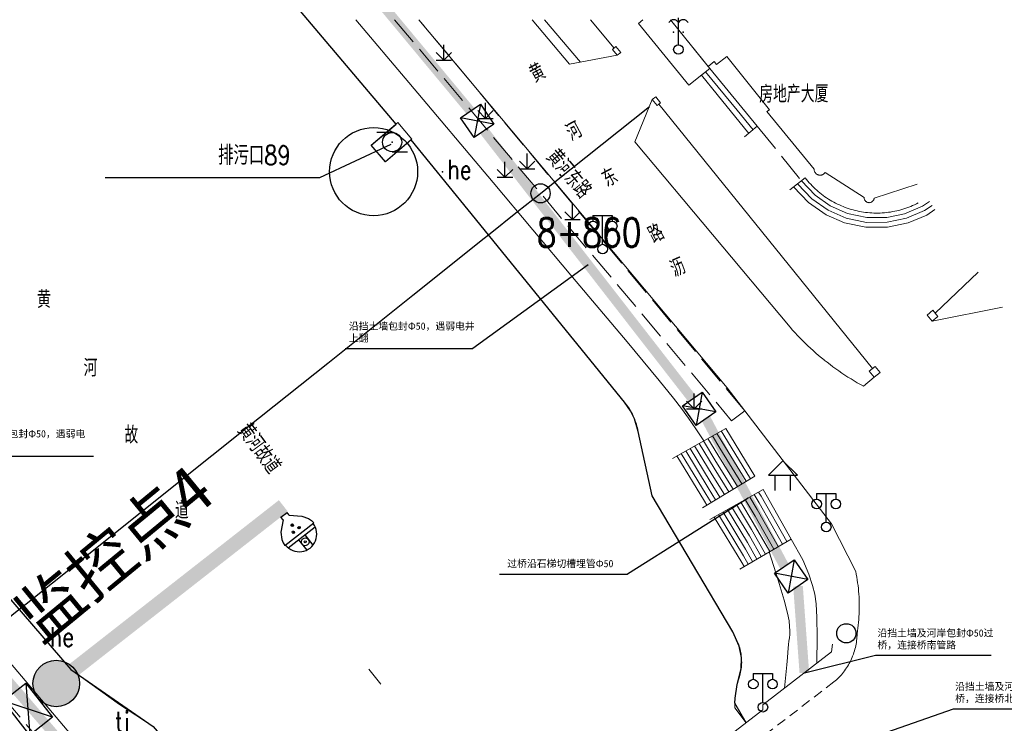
# Model space of a CAD drawing. Extents: x 39527407 to 39530665, y 3786466 to 3790957.
# Tile 52 of 113: x 39529634 to 39529736, y 3787564 to 3787637. Entities that reach past the tile are written whole.
import ezdxf
from ezdxf.enums import TextEntityAlignment as Align

# ---------------------------------------------------------------- set-up
doc = ezdxf.new("R2010")
doc.units = 0
doc.header["$PDSIZE"] = 0.2
doc.linetypes.add('X0', pattern=[4, 3, -1])
doc.linetypes.add('X70', pattern=[1.6, 1, -0.6])
doc.layers.get('0').update_dxf_attribs({"linetype": 'CONTINUOUS'})
for name, color, linetype in [('04-安保监控', 4, 'CONTINUOUS'), ('DLSS', 4, 'CONTINUOUS'), ('JCDL_DMX_F', 30, 'CONTINUOUS'), ('JCDL_JMDD_F', 231, 'CONTINUOUS'), ('JCDL_JMDX_F', 231, 'CONTINUOUS'), ('JCDL_JT_ZJ', 100, 'CONTINUOUS'), ('JCDL_JTD_F', 100, 'CONTINUOUS'), ('JCDL_JTX_F', 100, 'CONTINUOUS'), ('JCDL_SX_ZJ', 5, 'CONTINUOUS'), ('JCDL_SXX_F', 5, 'CONTINUOUS'), ('JMD', 6, 'CONTINUOUS'), ('SXSS', 5, 'CONTINUOUS'), ('ZBTZ', 3, 'CONTINUOUS'), ('zdh', 7, 'CONTINUOUS'), ('断面线', 2, 'CONTINUOUS'), ('水面监控', 7, 'CONTINUOUS'), ('综合管网', 1, 'CONTINUOUS')]:
    doc.layers.add(name, color=color, linetype=linetype)
for name, color, linetype, lineweight in [('JCDL_JMDX', 1, 'CONTINUOUS', 0), ('JCDL_ZBX_F', 7, 'CONTINUOUS', 0), ('TEXTL_ZJ', 7, 'CONTINUOUS', 0)]:
    doc.layers.add(name, color=color, linetype=linetype, lineweight=lineweight)
doc.styles.add('HT', font='simhei.ttf')
doc.styles.add('HZ', font='rs', dxfattribs={"width": 0.8, "bigfont": 'hztxt'})
doc.styles.get("Standard").update_dxf_attribs({"font": 'txt', "width": 1.1})
doc.linetypes.add('10422', pattern='A,2,[150,AAA.SHX,S=1,R=0,X=0,Y=1],2,[177,AAA.SHX,S=1,R=0,X=0,Y=0.8],1e-09', length=4)
doc.linetypes.add('X19', pattern='A,4.5,[145,symbolx.shx,S=1,R=0,X=0,Y=1],4.5,-0.5,[146,symbolx.shx,S=1,R=0,X=0,Y=0],-0.5', length=10)
doc.linetypes.add('X35', pattern='A,2,[150,AAA.SHX,S=1,R=0,X=0,Y=1],2,[177,AAA.SHX,S=1,R=0,X=0,Y=0.8],1e-09', length=4)
doc.linetypes.add('X67', pattern='A,1,[150,symbolx.shx,S=1,R=0,X=0,Y=1],2,[153,symbolx.shx,S=1,R=0,X=0,Y=0.8],2,[145,symbolx.shx,S=1,R=0,X=0,Y=0],0,[150,symbolx.shx,S=1,R=0,X=0,Y=1],2,[153,symbolx.shx,S=1,R=0,X=0,Y=0.8],2,[150,symbolx.shx,S=1,R=0,X=0,Y=1],0.5,-0.5,[146,symbolx.shx,S=1,R=0,X=0,Y=0],-0.5,0.5,[153,symbolx.shx,S=1,R=0,X=0,Y=0.8],1', length=12)

# ---------------------------------------------------------------- blocks, each defined once
blk = doc.blocks.new('5820000')
at = {"color": 0, "linetype": 'Continuous'}
blk.add_circle((0, 0), 1, dxfattribs=at)
blk = doc.blocks.new('9530003')
at = {"color": 0}
for p, q in [((0, 0), (0, 1.6)), ((-0.8, 0), (0.8, 0))]:
    blk.add_line(p, q, dxfattribs=at)
at = {"color": 0, "linetype": 'Continuous'}
for points in [[(0, 0), (-0.8, 0.8)], [(0, 0), (0.8, 0.8)]]:
    blk.add_lwpolyline(points, dxfattribs=at)
blk = doc.blocks.new('3621000')
at = {"color": 0}
for p, q in [((0, 3.1), (-1.5, 1.6)), ((1.5, 1.6), (0, 3.1)), ((-1.5, 1.6), (1.5, 1.6)), ((-0.8, 0), (-0.8, 1.6)), ((0.8, 0), (0.8, 1.6))]:
    blk.add_line(p, q, dxfattribs=at)
blk = doc.blocks.new('3521000')
at = {"color": 0}
for p, q in [((-1, 3.5), (1, 3.5)), ((0, 0.5), (0, 3.5))]:
    blk.add_line(p, q, dxfattribs=at)
at = {"color": 0, "linetype": 'Continuous', "flags": 128}
for points in [[(-1, 3.5), (-1, 2.9)], [(1, 3.5), (1, 2.9)]]:
    blk.add_lwpolyline(points, dxfattribs=at)
at = {"color": 0}
for centre in [(-1, 2.4), (1, 2.4), (0, 0)]:
    blk.add_circle(centre, 0.5, dxfattribs=at)
blk = doc.blocks.new('3340000')
at = {"color": 0, "linetype": 'Continuous', "flags": 128}
for points in [[(0, 1), (-1.6, 1)], [(0, -1), (1.6, -1)]]:
    blk.add_lwpolyline(points, dxfattribs=at)
at = {"color": 0}
blk.add_circle((0, 0), 1, dxfattribs=at)
at = {"color": 0, "linetype": 'Continuous'}
blk.add_point((0, 0), dxfattribs=at)
blk = doc.blocks.new('3530000')
blk.add_line((0, 0.5), (0, 3.3))
blk.add_circle((0, 0), 0.5)
for centre in [(-0.5, 2.53), (0.5, 2.53)]:
    blk.add_arc(centre, 0.567, 28.0725, 151.9275)
for p in [(-0.5, 1.8), (0.5, 1.8)]:
    blk.add_point(p)
blk = doc.blocks.new('弱电井')
at = {"layer": '综合管网', "linetype": 'Continuous', "lineweight": 30}
for p, q in [((39505996.61, 3778252.25), (39506001.85, 3778241.73)), ((39506004.49, 3778249.61), (39505993.97, 3778244.37))]:
    blk.add_line(p, q, dxfattribs=at)
blk.add_lwpolyline([(39505996.61, 3778252.25), (39506004.49, 3778249.61), (39506001.85, 3778241.73), (39505993.97, 3778244.37)], close=True, dxfattribs=at)
blk = doc.blocks.new('A$C645879D4')
at = {"layer": '04-安保监控'}
h = blk.add_hatch(color=256, dxfattribs=at)
edge = h.paths.add_edge_path()
edge.add_arc((404, 404), 404, 0, 360)
blk.add_circle((404, 404), 404, dxfattribs=at)
blk = doc.blocks.new('A$C2CD672AE')
at = {"layer": '04-安保监控', "color": 6}
for p, q in [((3.16, 8.38), (3.16, 9.15)), ((3.16, 9.15), (4.84, 9.15)), ((4.84, 8.38), (4.84, 9.15)), ((1.14, 6.57), (0.34, 5.24)), ((3.16, 8.38), (1.14, 6.57)), ((4.84, 8.38), (6.85, 6.57)), ((6.85, 6.57), (7.66, 5.24)), ((0.1, 4.53), (0, 3.79)), ((0.34, 5.24), (0.1, 4.53)), ((7.66, 5.24), (7.9, 4.53)), ((7.9, 4.53), (8, 3.79)), ((0, 3.79), (8, 3.79)), ((0.31, 2.95), (7.69, 2.95)), ((3.16, 2.95), (3.16, 0.09)), ((4.84, 2.95), (4.84, 0.09))]:
    blk.add_line(p, q, dxfattribs=at)
for centre, major_axis, start_param, end_param in [((4.02, 6.27), (0.188, 0.188), 3.141593, 9.424778), ((3.26, 4.93), (0.188, 0.188), 6.28318530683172, 12.5663706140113), ((4.85, 4.94), (0.188, 0.188), 3.141593, 9.424778), ((4, 3.79), (2.68, 2.68), 2.356194, 5.497787), ((4, 1.71), (0.595, 0.595), 5.497787, 11.780972), ((4, 1.71), (0.161, 0.161), 5.497787, 11.780972)]:
    blk.add_ellipse(centre, major_axis=major_axis, ratio=1, start_param=start_param, end_param=end_param, dxfattribs=at)
for points in [[(3.89, 6.5), (4.16, 6.5), (3.79, 6.4), (4.25, 6.4)], [(4.02, 6.53), (4.02, 6.53), (3.89, 6.5), (4.16, 6.5)], [(3.03, 5.07), (3.49, 5.07), (2.99, 4.93), (3.52, 4.93)], [(3.03, 4.8), (3.49, 4.8), (2.99, 4.93), (3.52, 4.93)], [(3.12, 5.16), (3.39, 5.16), (3.03, 5.07), (3.49, 5.07)], [(3.12, 4.7), (3.39, 4.7), (3.03, 4.8), (3.49, 4.8)], [(3.26, 5.2), (3.26, 5.2), (3.12, 5.16), (3.39, 5.16)], [(3.26, 4.67), (3.26, 4.67), (3.12, 4.7), (3.39, 4.7)], [(3.79, 6.4), (4.25, 6.4), (3.76, 6.27), (4.29, 6.27)], [(3.79, 6.13), (4.25, 6.14), (3.76, 6.27), (4.29, 6.27)], [(3.89, 6.04), (4.16, 6.04), (3.79, 6.13), (4.25, 6.14)], [(4.02, 6), (4.02, 6), (3.89, 6.04), (4.16, 6.04)], [(4.62, 5.07), (5.08, 5.07), (4.59, 4.94), (5.12, 4.94)], [(4.62, 4.8), (5.09, 4.81), (4.59, 4.94), (5.12, 4.94)], [(4.72, 5.17), (4.99, 5.17), (4.62, 5.07), (5.08, 5.07)], [(4.72, 4.71), (4.99, 4.71), (4.62, 4.8), (5.09, 4.81)], [(4.85, 5.2), (4.85, 5.2), (4.72, 5.17), (4.99, 5.17)], [(4.86, 4.67), (4.86, 4.67), (4.72, 4.71), (4.99, 4.71)]]:
    blk.add_solid(points, dxfattribs=at)
blk = doc.blocks.new('A$C30C14BCC')
at = {"layer": '04-安保监控', "color": 2}
for p, q in [((0, 600), (400, 0)), ((0, 0), (400, 600))]:
    blk.add_line(p, q, dxfattribs=at)
at = {"layer": '04-安保监控', "color": 2, "ltscale": 12}
blk.add_lwpolyline([(0, 600), (400, 600), (400, 0), (0, 0)], close=True, dxfattribs=at)

msp = doc.modelspace()

# ---------------------------------------------------------------- linework, layer by layer
at = {"color": 9, "linetype": 'Continuous'}
msp.add_circle((39529670.74148, 3787621.61071, -38.58), 4.58167, dxfattribs=at)
at = {"layer": 'DLSS', "color": 9, "linetype": 'Continuous', "lineweight": 20, "elevation": -38.58}
for points in [[(39529675.46127, 3787637.42771), (39529707.512, 3787599.12472), (39529709.34923, 3787596.73624), (39529718.39699, 3787584.97371), (39529720.895, 3787580.00371), (39529720.9541, 3787579.71303), (39529721.00789, 3787579.42131), (39529721.05675, 3787579.12873), (39529721.10069, 3787578.83537), (39529721.13967, 3787578.54131), (39529721.1737, 3787578.24663), (39529721.20276, 3787577.95143), (39529721.22685, 3787577.65577), (39529721.24596, 3787577.35975), (39529721.26007, 3787577.06345), (39529721.2692, 3787576.76696), (39529721.27333, 3787576.47035), (39529721.27247, 3787576.17372), (39529721.26661, 3787575.87715), (39529721.26199, 3787575.74571), (39529721.25575, 3787575.58071), (39529721.23991, 3787575.2845), (39529721.21908, 3787574.9886), (39529721.19327, 3787574.69309), (39529721.16249, 3787574.39806), (39529721.12674, 3787574.10358), (39529721.08604, 3787573.80976), (39529721.03999, 3787573.51672), (39529721.03517, 3787573.33762), (39529721.02511, 3787573.15873), (39529721.01023, 3787572.98017), (39529720.99054, 3787572.80209), (39529720.96605, 3787572.62459), (39529720.93679, 3787572.44783), (39529720.90276, 3787572.27192), (39529720.864, 3787572.09699), (39529720.82054, 3787571.92316), (39529720.7724, 3787571.75058), (39529720.71962, 3787571.57936), (39529720.66225, 3787571.40962), (39529720.60031, 3787571.24149), (39529720.57603, 3787571.18024), (39529720.53386, 3787571.07509), (39529720.46295, 3787570.91055), (39529720.38762, 3787570.74798), (39529720.30794, 3787570.5875), (39529720.22395, 3787570.42923), (39529720.13573, 3787570.27329), (39529720.04333, 3787570.11978), (39529719.94682, 3787569.96882), (39529719.84628, 3787569.82051), (39529719.74177, 3787569.67498), (39529719.63337, 3787569.53231), (39529719.52117, 3787569.39263), (39529719.40523, 3787569.25602), (39529719.28565, 3787569.12258), (39529719.16252, 3787568.99243), (39529719.03592, 3787568.86564), (39529718.90594, 3787568.74231), (39529718.77269, 3787568.62254), (39529718.63599, 3787568.50671)], [(39529687.24494, 3787637.42771), (39529691.134, 3787632.78171), (39529696.09, 3787633.72472)], [(39529699.736, 3787629.11472), (39529697.91, 3787624.70271), (39529714.078, 3787605.41572), (39529714.32862, 3787605.13125), (39529714.58342, 3787604.85051), (39529714.84203, 3787604.57329), (39529715.10441, 3787604.29962), (39529715.3705, 3787604.02957), (39529715.64025, 3787603.76317), (39529715.91362, 3787603.50049), (39529716.19056, 3787603.24156), (39529716.471, 3787602.98644), (39529716.75491, 3787602.73518), (39529717.04222, 3787602.48782), (39529717.33289, 3787602.24441), (39529717.60799, 3787602.02071), (39529717.62685, 3787602.005), (39529717.92406, 3787601.76962), (39529718.22446, 3787601.53833), (39529718.52798, 3787601.31116), (39529718.83459, 3787601.08816), (39529719.14421, 3787600.86937), (39529719.45679, 3787600.65483), (39529719.77228, 3787600.44458), (39529720.0906, 3787600.23866), (39529720.41172, 3787600.03711), (39529720.73555, 3787599.83997), (39529721.06205, 3787599.64727), (39529721.39115, 3787599.45905), (39529721.723, 3787599.27572), (39529722.83599, 3787600.21272)], [(39529728.854, 3787606.04572), (39529736.16582, 3787607.4935)]]:
    msp.add_lwpolyline(points, dxfattribs=at)
at = {"layer": 'DLSS', "color": 9, "linetype": 'X70', "lineweight": 0, "elevation": -38.58}
msp.add_lwpolyline([(39529718.63599, 3787568.50671), (39529694.14756, 3787549.713)], dxfattribs=at)
at = {"layer": 'JCDL_DMX_F', "color": 9, "linetype": 'X35', "lineweight": 0, "elevation": -38.58}
for points in [[(39529705.10496, 3787593.61552), (39529704.27391, 3787594.85343), (39529703.51575, 3787595.94075), (39529702.76558, 3787596.96675), (39529701.958, 3787598.02471), (39529700.45895, 3787599.88077), (39529697.11182, 3787603.90418), (39529691.45226, 3787610.64864), (39529683.16667, 3787620.49054), (39529674.39698, 3787630.90294), (39529668.907, 3787637.42771)], [(39529692.25758, 3787632.9955), (39529688.51307, 3787637.42771)], [(39529698.73546, 3787637.42771), (39529698.308, 3787637.03771), (39529703.54999, 3787630.59572), (39529704.41796, 3787631.29774)], [(39529582.843, 3787629.70445), (39529640.562, 3787561.47871), (39529640.605, 3787561.42788)], [(39529714.17599, 3787583.38072), (39529715.40675, 3787581.22586), (39529716.02177, 3787579.7145), (39529716.41759, 3787578.55904), (39529716.645, 3787577.63272), (39529716.7878, 3787576.63504), (39529716.86587, 3787575.21158), (39529716.88119, 3787573.19441), (39529716.83992, 3787570.45886)], [(39529711.89727, 3787582.04572), (39529712.82228, 3787579.09831), (39529713.44911, 3787577.00771), (39529713.8119, 3787575.64878), (39529713.962, 3787574.84871), (39529714.02246, 3787574.28918), (39529714.04861, 3787573.83362), (39529714.04007, 3787573.44799), (39529713.99873, 3787573.09368), (39529713.94889, 3787572.75021), (39529713.9084, 3787572.40526), (39529713.87425, 3787572.02648), (39529713.843, 3787571.58371), (39529713.80328, 3787571.04305), (39529713.73731, 3787570.29662), (39529713.63679, 3787569.25779), (39529713.49721, 3787567.87454)]]:
    msp.add_lwpolyline(points, dxfattribs=at)
at = {"layer": 'JCDL_JMDX', "color": 9, "linetype": 'X67', "lineweight": 0, "elevation": -38.58}
for points in [[(39529673.08288, 3787626.56599), (39529663.90439, 3787637.42771)], [(39529672.701, 3787536.53372), (39529671.21899, 3787538.82572), (39529669.682, 3787539.13172), (39529668.05299, 3787540.07072), (39529647.79899, 3787563.85872), (39529644.29999, 3787566.16271), (39529639.23, 3787569.78671), (39529582.843, 3787635.2455)], [(39529674.64409, 3787624.91897), (39529696.83, 3787597.63472), (39529696.94995, 3787597.48812), (39529697.06526, 3787597.33784), (39529697.17619, 3787597.1843), (39529697.28265, 3787597.02761), (39529697.38453, 3787596.86792), (39529697.48177, 3787596.70536), (39529697.57427, 3787596.54006), (39529697.66197, 3787596.37216), (39529697.74478, 3787596.20179), (39529697.82265, 3787596.02911), (39529697.875, 3787595.90372), (39529697.8955, 3787595.85426), (39529697.96327, 3787595.67737), (39529698.02591, 3787595.4986), (39529698.08336, 3787595.3181), (39529698.13559, 3787595.13602), (39529698.18253, 3787594.9525), (39529698.22416, 3787594.76771), (39529698.26, 3787594.58171), (39529699.731, 3787587.87372), (39529708.099, 3787573.71571), (39529708.725, 3787572.38072), (39529708.78021, 3787572.21894), (39529708.8298, 3787572.05534), (39529708.87413, 3787571.89025), (39529708.91316, 3787571.72382), (39529708.94685, 3787571.55622), (39529708.97517, 3787571.38764), (39529708.99809, 3787571.21824), (39529709.01559, 3787571.04819), (39529709.02099, 3787570.97472), (39529709.02764, 3787570.87767), (39529709.03423, 3787570.70685), (39529709.03537, 3787570.53591), (39529709.03104, 3787570.36502), (39529709.02125, 3787570.19435), (39529709.00602, 3787570.02409), (39529708.98535, 3787569.85439), (39529708.95927, 3787569.68545), (39529708.9278, 3787569.51742), (39529708.89098, 3787569.35049), (39529708.84885, 3787569.18482), (39529708.801, 3787569.02071), (39529708.73682, 3787568.82632), (39529708.67745, 3787568.6304), (39529708.62255, 3787568.43318), (39529708.57214, 3787568.23476), (39529708.52625, 3787568.03526), (39529708.48491, 3787567.83475), (39529708.44814, 3787567.63337), (39529708.42, 3787567.45572), (39529708.41596, 3787567.43119), (39529708.38838, 3787567.22834), (39529708.36541, 3787567.02491), (39529708.34708, 3787566.82102), (39529708.33339, 3787566.61676), (39529708.32434, 3787566.41224), (39529708.31995, 3787566.20757), (39529708.3202, 3787566.00285), (39529708.3255, 3787565.7982), (39529709.517, 3787564.26083)]]:
    msp.add_lwpolyline(points, dxfattribs=at)
at = {"layer": 'JCDL_JMDX', "color": 9, "linetype": 'X19', "lineweight": 0, "elevation": -38.58}
for points in [[(39529693.324, 3787637.42771), (39529695.76942, 3787634.47902)], [(39529722.62949, 3787601.11523), (39529700.41397, 3787628.64749)], [(39529729.16572, 3787606.90115), (39529733.64614, 3787611.14208)]]:
    msp.add_lwpolyline(points, dxfattribs=at)
at = {"layer": 'JCDL_JMDX', "color": 9, "linetype": 'Continuous', "lineweight": 0, "elevation": -38.58}
for points in [[(39529704.41796, 3787631.29774), (39529705.72207, 3787632.35255)], [(39529705.72207, 3787632.35255), (39529710.65711, 3787626.34524)], [(39529704.85266, 3787631.64934), (39529706.49768, 3787629.64691), (39529709.77504, 3787625.59489)], [(39529705.28736, 3787632.00095), (39529708.5774, 3787627.99608), (39529710.21608, 3787625.97007)], [(39529709.334, 3787625.21972), (39529710.65711, 3787626.34524)], [(39529714.033, 3787619.72072), (39529715.658, 3787620.95871)], [(39529714.8455, 3787620.33972), (39529716.3334, 3787618.77175), (39529718.01875, 3787617.59903), (39529719.89234, 3787616.78285), (39529722.00744, 3787616.33686), (39529724.16904, 3787616.33833), (39529726.17963, 3787616.75452), (39529728.06094, 3787617.55276), (39529728.84499, 3787618.09431)], [(39529715.25175, 3787620.64922), (39529716.67018, 3787619.1564), (39529718.22472, 3787618.06973), (39529720.05685, 3787617.26694), (39529722.07214, 3787616.84361), (39529724.13142, 3787616.8471), (39529725.98942, 3787617.22824), (39529727.83221, 3787618.00625), (39529728.55852, 3787618.50912)], [(39529715.658, 3787620.95871), (39529715.79257, 3787620.78743)], [(39529715.79257, 3787620.78743), (39529715.93142, 3787620.61959)], [(39529715.93142, 3787620.61959), (39529716.07412, 3787620.45501)], [(39529716.07412, 3787620.45501), (39529716.22061, 3787620.29379)], [(39529716.22061, 3787620.29379), (39529716.3708, 3787620.13602)], [(39529716.3708, 3787620.13602), (39529716.52462, 3787619.98177)], [(39529714.43925, 3787620.03022), (39529715.99662, 3787618.3871), (39529717.81278, 3787617.12832), (39529719.72782, 3787616.29875), (39529721.94273, 3787615.8301), (39529724.20667, 3787615.82956), (39529726.36984, 3787616.28079), (39529728.28966, 3787617.09928), (39529729.13149, 3787617.67945)], [(39529716.52462, 3787619.98177), (39529716.68197, 3787619.83114)], [(39529716.68197, 3787619.83114), (39529716.84278, 3787619.68421)], [(39529716.84278, 3787619.68421), (39529717.00696, 3787619.54105)], [(39529717.00696, 3787619.54105), (39529717.17442, 3787619.40174)], [(39529717.17442, 3787619.40174), (39529717.34507, 3787619.26635)], [(39529717.34507, 3787619.26635), (39529717.51882, 3787619.13497)], [(39529717.51882, 3787619.13497), (39529717.69557, 3787619.00765)], [(39529717.69557, 3787619.00765), (39529717.87523, 3787618.88448)], [(39529717.87523, 3787618.88448), (39529718.0577, 3787618.76551)], [(39529718.0577, 3787618.76551), (39529718.24289, 3787618.6508)], [(39529718.24289, 3787618.6508), (39529718.43068, 3787618.54043)], [(39529718.43068, 3787618.54043), (39529718.621, 3787618.43445)], [(39529718.621, 3787618.43445), (39529718.81372, 3787618.33292)], [(39529718.81372, 3787618.33292), (39529719.00874, 3787618.23589)], [(39529719.00874, 3787618.23589), (39529719.20597, 3787618.14342)], [(39529719.20597, 3787618.14342), (39529719.40529, 3787618.05555)], [(39529719.40529, 3787618.05555), (39529719.6066, 3787617.97233)], [(39529726.6205, 3787617.99207), (39529726.82134, 3787618.07642)], [(39529726.82134, 3787618.07642), (39529727.02016, 3787618.16541)], [(39529727.02016, 3787618.16541), (39529727.21687, 3787618.259)], [(39529727.21687, 3787618.259), (39529727.41135, 3787618.35712)], [(39529719.6066, 3787617.97233), (39529719.80979, 3787617.89382)], [(39529719.80979, 3787617.89382), (39529720.01474, 3787617.82004)], [(39529720.01474, 3787617.82004), (39529720.22136, 3787617.75103)], [(39529720.22136, 3787617.75103), (39529720.42952, 3787617.68685)], [(39529720.42952, 3787617.68685), (39529720.63911, 3787617.62752)], [(39529720.63911, 3787617.62752), (39529720.85003, 3787617.57307)], [(39529720.85003, 3787617.57307), (39529721.06215, 3787617.52353)], [(39529721.06215, 3787617.52353), (39529721.27536, 3787617.47893)], [(39529721.27536, 3787617.47893), (39529721.48956, 3787617.43929)], [(39529721.48956, 3787617.43929), (39529721.70461, 3787617.40464)], [(39529721.70461, 3787617.40464), (39529721.92042, 3787617.375)], [(39529721.92042, 3787617.375), (39529722.13685, 3787617.35037)], [(39529722.13685, 3787617.35037), (39529722.3538, 3787617.33077)], [(39529722.3538, 3787617.33077), (39529722.471, 3787617.32272)], [(39529722.471, 3787617.32272), (39529722.57114, 3787617.31622)], [(39529722.57114, 3787617.31622), (39529722.78877, 3787617.30672)], [(39529722.78877, 3787617.30672), (39529723.00655, 3787617.30227)], [(39529723.00655, 3787617.30227), (39529723.22438, 3787617.30289)], [(39529723.22438, 3787617.30289), (39529723.44214, 3787617.30856)], [(39529723.44214, 3787617.30856), (39529723.6597, 3787617.31928)], [(39529723.6597, 3787617.31928), (39529723.87696, 3787617.33506)], [(39529723.87696, 3787617.33506), (39529724.09379, 3787617.35588)], [(39529724.09379, 3787617.35588), (39529724.31009, 3787617.38172)], [(39529724.31009, 3787617.38172), (39529724.52572, 3787617.41258)], [(39529724.52572, 3787617.41258), (39529724.74058, 3787617.44844)], [(39529724.74058, 3787617.44844), (39529724.95454, 3787617.48928)], [(39529724.95454, 3787617.48928), (39529725.16751, 3787617.53508)], [(39529725.16751, 3787617.53508), (39529725.37935, 3787617.58581)], [(39529725.37935, 3787617.58581), (39529725.58995, 3787617.64145)], [(39529725.58995, 3787617.64145), (39529725.79921, 3787617.70196)], [(39529725.79921, 3787617.70196), (39529726.007, 3787617.76732)], [(39529726.007, 3787617.76732), (39529726.21323, 3787617.83748)], [(39529726.21323, 3787617.83748), (39529726.41776, 3787617.91241)], [(39529726.41776, 3787617.91241), (39529726.6205, 3787617.99207)], [(39529701.833, 3787591.77571), (39529707.37099, 3787594.88971)], [(39529709.96531, 3787589.66071), (39529707.16948, 3787594.20097), (39529706.90949, 3787594.63021)], [(39529710.42099, 3787589.93671), (39529707.37099, 3787594.88971)], [(39529708.1426, 3787588.55673), (39529706.36343, 3787591.44598), (39529705.0635, 3787593.59221)], [(39529708.59828, 3787588.83272), (39529706.56494, 3787592.13473), (39529705.52499, 3787593.85171)], [(39529709.05396, 3787589.10872), (39529706.76645, 3787592.82347), (39529705.98649, 3787594.11121)], [(39529709.50964, 3787589.38472), (39529706.96797, 3787593.51222), (39529706.44799, 3787594.37071)], [(39529706.31988, 3787587.45274), (39529705.55738, 3787588.69099), (39529703.2175, 3787592.55421)], [(39529706.77556, 3787587.72874), (39529705.75889, 3787589.37974), (39529703.679, 3787592.81371)], [(39529707.23124, 3787588.00474), (39529705.96041, 3787590.06849), (39529704.1405, 3787593.07321)], [(39529707.68692, 3787588.28073), (39529706.16192, 3787590.75723), (39529704.602, 3787593.33271)], [(39529705.40853, 3787586.90075), (39529705.15436, 3787587.3135), (39529702.2945, 3787592.03521)], [(39529705.8642, 3787587.17675), (39529705.35587, 3787588.00225), (39529702.756, 3787592.29471)], [(39529704.95285, 3787586.62476), (39529710.42099, 3787589.93671)], [(39529705.717, 3787585.40371), (39529711.25499, 3787588.51771)], [(39529714.17599, 3787583.38072), (39529711.25499, 3787588.51771)], [(39529712.39628, 3787582.33806), (39529710.44894, 3787585.76273), (39529709.40899, 3787587.47971)], [(39529712.84121, 3787582.59873), (39529710.65045, 3787586.45147), (39529709.87049, 3787587.73921)], [(39529713.28614, 3787582.85939), (39529710.85197, 3787587.14022), (39529710.33199, 3787587.99871)], [(39529713.73107, 3787583.12005), (39529711.05348, 3787587.82897), (39529710.79349, 3787588.25821)], [(39529710.61656, 3787581.29541), (39529709.6429, 3787583.00774), (39529707.563, 3787586.44171)], [(39529711.06149, 3787581.55607), (39529709.84441, 3787583.69649), (39529708.0245, 3787586.70121)], [(39529711.50642, 3787581.81674), (39529710.04592, 3787584.38523), (39529708.486, 3787586.96071)], [(39529711.95135, 3787582.0774), (39529710.24743, 3787585.07398), (39529708.9475, 3787587.22021)], [(39529709.28178, 3787580.51342), (39529709.03836, 3787580.9415), (39529706.1785, 3787585.66321)], [(39529709.72671, 3787580.77408), (39529709.23987, 3787581.63025), (39529706.64, 3787585.92271)], [(39529710.17163, 3787581.03475), (39529709.44138, 3787582.31899), (39529707.1015, 3787586.18221)], [(39529708.83685, 3787580.25276), (39529714.17599, 3787583.38072)]]:
    msp.add_lwpolyline(points, dxfattribs=at)
at = {"layer": 'JCDL_JMDX', "color": 9, "linetype": 'X0', "lineweight": 0, "elevation": -38.58}
msp.add_lwpolyline([(39529710.65711, 3787626.34524), (39529715.25363, 3787620.65065)], dxfattribs=at)
at = {"layer": 'JCDL_JMDX_F', "color": 9, "linetype": 'Continuous', "lineweight": 0, "elevation": -38.58}
for points in [[(39529698.308, 3787637.03771), (39529703.54999, 3787630.59572), (39529705.72207, 3787632.35255), (39529701.61715, 3787637.42772)], [(39529695.596, 3787634.33972), (39529696.09, 3787633.72472), (39529696.45304, 3787634.01632), (39529695.95903, 3787634.63133), (39529695.596, 3787634.33972)], [(39529699.736, 3787629.11472), (39529700.23, 3787628.49972), (39529700.59304, 3787628.79132), (39529700.09903, 3787629.40632), (39529699.736, 3787629.11472)], [(39529728.325, 3787606.67871), (39529728.854, 3787606.04572), (39529729.45846, 3787606.55087), (39529728.92946, 3787607.18386), (39529728.325, 3787606.67871)], [(39529722.30699, 3787600.84572), (39529722.83599, 3787600.21272), (39529723.44046, 3787600.71787), (39529722.91146, 3787601.35087), (39529722.30699, 3787600.84572)]]:
    msp.add_lwpolyline(points, dxfattribs=at)
at = {"layer": 'JCDL_JTX_F', "color": 9, "linetype": 'Continuous', "lineweight": 0, "elevation": -38.58}
for points in [[(39529718.388, 3787571.65572), (39529718.48954, 3787572.44925)], [(39529718.388, 3787571.65572), (39529711.24346, 3787566.13212)], [(39529711.24346, 3787566.13212), (39529711.23926, 3787565.58789)], [(39529711.23926, 3787565.58789), (39529692.94064, 3787551.48814)]]:
    msp.add_lwpolyline(points, dxfattribs=at)
at = {"layer": 'JCDL_SXX_F', "color": 9, "linetype": 'Continuous', "lineweight": 0, "elevation": -38.58}
msp.add_lwpolyline([(39529670.26246, 3787569.84752), (39529671.48488, 3787568.26457)], dxfattribs=at)
at = {"layer": 'JCDL_ZBX_F', "color": 9, "linetype": 'X0', "lineweight": 0, "elevation": -38.58}
for points in [[(39529672.93322, 3787637.42771), (39529707.99, 3787595.69072), (39529709.34923, 3787596.73624), (39529675.46127, 3787637.42771)], [(39529582.843, 3787625.08511), (39529638.41689, 3787559.59181)]]:
    msp.add_lwpolyline(points, dxfattribs=at)
at = {"layer": 'JMD', "color": 9, "linetype": 'Continuous'}
for p, q in [((39529672.53258, 3787624.42764, -38.58), (39529665.12069, 3787620.97384, -38.58)), ((39529665.12069, 3787620.97384, -38.58), (39529642.82069, 3787620.97384, -38.58))]:
    msp.add_line(p, q, dxfattribs=at)
at = {"layer": 'JMD', "color": 9, "linetype": 'Continuous', "lineweight": 0, "elevation": -38.58}
for points in [[(39529727.30835, 3787620.31941), (39529722.81327, 3787618.83997), (39529722.80539, 3787618.79101), (39529722.79248, 3787618.74312), (39529722.77505, 3787618.69668), (39529722.75326, 3787618.65211), (39529722.72732, 3787618.60983), (39529722.69746, 3787618.57023), (39529722.66394, 3787618.53365), (39529722.62709, 3787618.50045), (39529722.58723, 3787618.47092), (39529722.54474, 3787618.44533), (39529722.49999, 3787618.42392), (39529722.45341, 3787618.40689), (39529722.4054, 3787618.39438), (39529722.35643, 3787618.38651), (39529722.30692, 3787618.38336), (39529722.25979, 3787618.38488), (39529722.20815, 3787618.39128), (39529722.15978, 3787618.40228), (39529722.11268, 3787618.41784), (39529722.06728, 3787618.43784), (39529722.024, 3787618.46208), (39529721.98324, 3787618.49035), (39529721.94536, 3787618.52237), (39529721.91072, 3787618.55788), (39529721.87963, 3787618.59653), (39529721.85237, 3787618.63797), (39529721.8292, 3787618.68183), (39529721.81032, 3787618.7277), (39529721.79591, 3787618.77517), (39529721.7861, 3787618.82379), (39529721.78099, 3787618.87313), (39529721.781, 3787618.92272), (39529717.71691, 3787621.54077), (39529717.6873, 3787621.49552), (39529717.65351, 3787621.45326), (39529717.61616, 3787621.41413), (39529717.57551, 3787621.37843), (39529717.5319, 3787621.34642), (39529717.48565, 3787621.31836), (39529717.43712, 3787621.29446), (39529717.38668, 3787621.2749), (39529717.33472, 3787621.25983), (39529717.28164, 3787621.24938), (39529717.22785, 3787621.24362), (39529717.17376, 3787621.24259), (39529717.11979, 3787621.24631), (39529717.07899, 3787621.25271), (39529717.06636, 3787621.25474), (39529717.01386, 3787621.26782), (39529716.96272, 3787621.28545), (39529716.91331, 3787621.30749), (39529716.86603, 3787621.33377), (39529716.82123, 3787621.3641), (39529716.77927, 3787621.39824), (39529716.74045, 3787621.43592), (39529716.70508, 3787621.47686), (39529716.67344, 3787621.52074), (39529716.64577, 3787621.56722), (39529716.62227, 3787621.61595), (39529716.60313, 3787621.66655), (39529716.58851, 3787621.71863), (39529716.5785, 3787621.7718), (39529716.57318, 3787621.82564), (39529716.573, 3787621.87972), (39529711.66999, 3787627.85872), (39529711.91299, 3787628.05872), (39529707.4795, 3787633.59392), (39529706.428, 3787632.75171), (39529706.16986, 3787633.07401), (39529705.544, 3787632.57272), (39529701.61715, 3787637.42772)], [(39529673.25633, 3787626.71302), (39529674.72148, 3787624.98457), (39529671.96556, 3787622.64845), (39529670.5004, 3787624.3769), (39529673.25633, 3787626.71302)]]:
    msp.add_lwpolyline(points, dxfattribs=at)
at = {"layer": 'SXSS', "color": 9, "linetype": '10422', "flags": 128}
for points in [[(39529709.517, 3787564.26083), (39529708.31982, 3787566.30995), (39529708.34708, 3787566.82102), (39529708.57214, 3787568.23476), (39529708.98535, 3787569.85439), (39529709.01559, 3787571.04819), (39529708.78021, 3787572.21894), (39529708.099, 3787573.71571), (39529699.731, 3787587.87372), (39529698.26, 3787594.58171), (39529697.875, 3787595.90372), (39529697.48177, 3787596.70536), (39529696.83, 3787597.63472), (39529680.57707, 3787617.62259), (39529674.64409, 3787624.91897), (39529671.96556, 3787622.64845), (39529670.5004, 3787624.3769), (39529673.08288, 3787626.56599), (39529663.90439, 3787637.42771), (39529649.789, 3787654.13172), (39529622.53434, 3787686.87647), (39529598.71099, 3787715.49872), (39529585.315, 3787732.26171), (39529585.7501, 3787732.67985), (39529584.284, 3787734.49272), (39529582.843, 3787733.26843), (39529582.41696, 3787732.90646), (39529582.286, 3787732.92894), (39529581.88257, 3787733.0131), (39529581.49045, 3787733.13994), (39529580.99298, 3787733.37284), (39529580.64445, 3787733.59276), (39529580.22008, 3787733.94152), (39529579.8968, 3787734.28936), (39529579.61195, 3787734.68377), (39529579.47405, 3787734.92149), (39529579.25083, 3787735.42338), (39529579.07589, 3787736.08699), (39529579.02591, 3787736.90848), (39529581.17099, 3787738.66171), (39529579.73394, 3787740.57223), (39529579.252, 3787740.20971), (39529564.82, 3787759.65372), (39529530.048, 3787806.58772), (39529494.486, 3787854.92272), (39529493.35399, 3787855.98871), (39529491.669, 3787856.84671), (39529490.90699, 3787856.97571), (39529488.78199, 3787856.52171), (39529488.61765, 3787856.50739), (39529488.12304, 3787856.49592), (39529487.79319, 3787856.50846), (39529487.30214, 3787856.57256), (39529486.66195, 3787856.73229), (39529486.34794, 3787856.83404), (39529485.60265, 3787857.18659), (39529485.18298, 3787857.4486), (39529484.78909, 3787857.74798), (39529484.09199, 3787858.44871), (39529483.01991, 3787859.67884), (39529470.308, 3787874.26472), (39529469.82272, 3787875.04357), (39529469.50075, 3787875.90294), (39529469.40509, 3787876.35228), (39529469.34756, 3787876.96193), (39529469.35747, 3787877.42124), (39529469.38933, 3787877.72593), (39529469.715, 3787878.90372), (39529470.901, 3787881.83472), (39529469.998, 3787883.22071), (39529465.14299, 3787889.00971), (39529435.19275, 3787920.07342), (39529423.4, 3787932.03971), (39529388.43098, 3787966.13733), (39529362.604, 3787991.32072), (39529363.0965, 3787991.77039), (39529361.38401, 3787993.65373), (39529359.55199, 3787992.03472), (39529359.42546, 3787992.04214), (39529359.049, 3787992.09462), (39529358.44293, 3787992.27685), (39529358.21215, 3787992.38169), (39529357.99009, 3787992.50392), (39529357.67621, 3787992.71828), (39529357.34487, 3787993.00863), (39529356.84341, 3787993.66372), (39529356.67038, 3787994.00215), (39529356.51749, 3787994.41844), (39529356.44618, 3787994.72721), (39529356.39048, 3787995.35758), (39529358.1089, 3787997.14814), (39529356.0522, 3787999.32165), (39529355.731, 3787999.01772), (39529340.28299, 3788015.98371), (39529332.843, 3788023.87398), (39529326.073, 3788031.05372), (39529284.5943, 3788070.92886), (39529253.181, 3788101.12772), (39529244.16699, 3788110.14472), (39529242.72599, 3788111.30572), (39529241.308, 3788112.25572), (39529238.286, 3788113.95472), (39529233.895, 3788115.49472), (39529230.0989, 3788117.64933), (39529226.79299, 3788119.52571), (39529222.644, 3788123.18371), (39529220.224, 3788125.76372), (39529219.22733, 3788126.4208), (39529218.689, 3788126.77571), (39529199.67647, 3788137.42772), (39529192.10891, 3788141.6816)], [(39529173.62367, 3788075.50303), (39529203.01161, 3788055.2126), (39529211.551, 3788049.31672), (39529219.59899, 3788042.81772), (39529222.57291, 3788040.86944), (39529223.374, 3788040.48672), (39529223.9682, 3788040.2342), (39529224.5414, 3788040.01573), (39529227.28099, 3788038.09371), (39529242.643, 3788023.92972), (39529243.646, 3788022.67172), (39529244.68173, 3788021.05047), (39529246.08, 3788018.86171), (39529247.81199, 3788016.45672), (39529248.77, 3788015.35171), (39529299.915, 3787965.16872), (39529301.902, 3787967.41671), (39529317.058, 3787953.58371), (39529314.61079, 3787950.90246), (39529315.28423, 3787950.23193), (39529317.14, 3787948.38418), (39529332.843, 3787933.04524), (39529379.54322, 3787887.42772), (39529386.80516, 3787880.33414), (39529392.43, 3787874.83971), (39529403.3176, 3787863.46292), (39529419.761, 3787846.28071), (39529444.323, 3787816.41072), (39529450.59899, 3787810.12571), (39529451.77073, 3787809.58358), (39529452.77687, 3787809.00194), (39529453.92938, 3787808.1721), (39529455.17092, 3787807.04313), (39529455.60711, 3787806.56692), (39529456.25784, 3787805.76461), (39529456.63377, 3787805.23953), (39529456.84444, 3787804.9143), (39529457.59651, 3787803.56007), (39529458.05629, 3787802.49273), (39529458.34538, 3787801.63618), (39529458.65875, 3787800.38369), (39529458.84899, 3787799.10671), (39529461.11099, 3787795.01471), (39529508.35041, 3787731.7076), (39529517.424, 3787719.14071), (39529520.174, 3787721.03171), (39529532.226, 3787704.43171), (39529529.77252, 3787702.54496), (39529532.28194, 3787698.94588), (39529541.916, 3787685.92871), (39529579.24899, 3787639.41772), (39529639.23, 3787569.78671), (39529647.79899, 3787563.85872), (39529668.05299, 3787540.07072), (39529669.682, 3787539.13172), (39529671.21899, 3787538.82572), (39529672.701, 3787536.53372)]]:
    msp.add_lwpolyline(points, dxfattribs=at)
at = {"layer": 'zdh', "color": 9}
for p in [(39529677.903, 3787621.58372, -1.8), (39529636.548, 3787572.94872, -2)]:
    msp.add_point(p, dxfattribs=at)
at = {"layer": '断面线', "color": 9, "elevation": -38.58, "flags": 128}
msp.add_lwpolyline([(39529606.18029, 3787553.94184), (39529620.34898, 3787565.25343), (39529630.50748, 3787573.36348), (39529633.85015, 3787576.0321), (39529634.59078, 3787576.62339), (39529642.98271, 3787583.32309), (39529650.31742, 3787589.17877), (39529657.53228, 3787594.93875), (39529665.99192, 3787601.69252), (39529674.83955, 3787608.75603), (39529682.25083, 3787614.67284), (39529682.69032, 3787615.02371), (39529685.72763, 3787617.44855), (39529688.11423, 3787619.35389), (39529689.5954, 3787620.53638), (39529699.43772, 3787628.39401)], dxfattribs=at)
at = {"layer": '断面线', "color": 9}
msp.add_circle((39529688.11423, 3787619.35389, -38.58), 1, dxfattribs=at)
at = {"layer": '水面监控', "color": 6, "const_width": 1.5}
msp.add_lwpolyline([(39529661.35097, 3787586.83209), (39529637.72638, 3787568.34213)], dxfattribs=at)
at = {"layer": '综合管网', "color": 1, "linetype": 'Continuous', "lineweight": 30}
for p, q in [((39529693.07361, 3787611.90713), (39529681.08061, 3787603.22186, 115.74)), ((39529667.77183, 3787603.22186, 115.74), (39529681.08061, 3787603.22186, 115.74)), ((39529628.2772, 3787592.01681), (39529641.58598, 3787592.01681)), ((39529709.70228, 3787587.64463, -38.58), (39529697.15661, 3787579.72332)), ((39529683.84783, 3787579.72332), (39529697.15661, 3787579.72332)), ((39529715.55418, 3787569.46483, -38.58), (39529722.97506, 3787571.27651)), ((39529722.97506, 3787571.27651), (39529735.00454, 3787571.27651)), ((39529722.74615, 3787562.79406, -38.58), (39529731.06027, 3787565.71122)), ((39529731.06027, 3787565.71122), (39529743.08975, 3787565.71122))]:
    msp.add_line(p, q, dxfattribs=at)
at = {"layer": '综合管网', "color": 6, "linetype": 'Continuous', "lineweight": 30, "const_width": 1, "flags": 128}
for points in [[(39529652.24264, 3787662.34621), (39529680.82719, 3787627.91404)], [(39529682.2382, 3787625.85783), (39529703.90902, 3787597.95643)], [(39529637.59407, 3787562.94728), (39529608.06725, 3787597.34897)]]:
    msp.add_lwpolyline(points, dxfattribs=at)
at = {"layer": '综合管网', "color": 6, "linetype": 'Continuous', "lineweight": 30, "const_width": 1, "elevation": -38.58, "flags": 128}
for points in [[(39529705.32003, 3787595.90022), (39529713.4861, 3787580.5164)], [(39529714.89711, 3787578.46019), (39529715.55418, 3787569.46483), (39529715.55418, 3787569.46483)]]:
    msp.add_lwpolyline(points, dxfattribs=at)

# ---------------------------------------------------------------- block references
at = {"layer": 'JCDL_JMDD_F', "color": 9}
for name, p in [('3530000', (39529702.45624, 3787634.32662, -38.58)), ('3340000', (39529672.66978, 3787624.68545, -38.58)), ('3521000', (39529694.56499, 3787613.54971, -38.58)), ('3621000', (39529713.32693, 3787588.42431, -38.58)), ('3521000', (39529717.83, 3787584.62772, -38.58)), ('3521000', (39529711.241, 3787565.87772, -38.58))]:
    msp.add_blockref(name, p, dxfattribs=at)
at = {"layer": 'JCDL_JTD_F', "color": 9}
msp.add_blockref('5820000', (39529719.91999, 3787573.56871, -38.58), dxfattribs=at)
at = {"layer": 'ZBTZ', "color": 9}
for p in [(39529678.04671, 3787633.22553, -38.58), (39529682.3793, 3787627.15962, -38.58), (39529686.71188, 3787621.8937, -38.58), (39529684.41215, 3787621.03904, -38.58), (39529691.44446, 3787616.62778, -38.58), (39529704.07802, 3787596.92832, -38.58)]:
    msp.add_blockref('9530003', p, dxfattribs=at)
at = {"layer": '水面监控', "color": 6}
for name, p, xscale, yscale, zscale, rotation in [('A$C2CD672AE', (39529662.61987, 3787581.25802), 0.479999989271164, 0.4800000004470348, 0.4800000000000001, 38.04879157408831), ('A$C645879D4', (39529641.12662, 3787567.92757), 0.005999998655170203, 0.005999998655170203, 0.006, 128.0487915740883), ('A$C30C14BCC', (39529634.56807, 3787568.37319), 0.007499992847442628, 0.007499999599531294, 0.0075, 218.0487915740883)]:
    msp.add_blockref(name, p, dxfattribs=dict(at, xscale=xscale, yscale=yscale, zscale=zscale, rotation=rotation))
at = {"layer": '综合管网', "color": 9, "linetype": 'Continuous', "lineweight": 30, "xscale": 0.3000000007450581, "yscale": 0.3000000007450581, "zscale": 0.3000000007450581, "rotation": 322.9863596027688}
for p in [(29383754.44696, 10017401.00666), (29383777.52879, 10017371.04904, -38.58), (29383787.10587, 10017353.60901)]:
    msp.add_blockref('弱电井', p, dxfattribs=at)

# ---------------------------------------------------------------- texts
at = {"color": 9, "linetype": 'Continuous', "style": 'HZ', "width": 0.8}
msp.add_text('排污口89', height=2, dxfattribs=at).set_placement((39529654.56269, 3787622.31757, -38.58))
at = {"layer": 'JCDL_JT_ZJ', "color": 9, "lineweight": 0, "style": 'HZ', "width": 0.8}
for s, rotation, p in [('黄', 28.0240824, (39529687.80811, 3787630.31239, -38.58)), ('河', 28.0240824, (39529691.62168, 3787624.22971, -38.58)), ('东', 28.0240824, (39529695.34627, 3787619.41479, -38.58)), ('路', 28.0240824, (39529700.16634, 3787613.57852, -38.58)), ('沥', 23.9483685, (39529702.3216, 3787610.04244, -38.58))]:
    msp.add_text(s, height=1.8, rotation=rotation, dxfattribs=at).set_placement(p, align=Align.BOTTOM_LEFT)
at = {"layer": 'JCDL_SX_ZJ', "color": 9, "lineweight": 0, "style": 'HZ', "width": 0.8}
for s, p in [('黄', (39529635.73109, 3787606.8886, -38.58)), ('河', (39529640.56653, 3787599.74765, -38.58)), ('故', (39529644.81748, 3787592.77233, -38.58)), ('道', (39529650.07357, 3787584.94387, -38.58))]:
    msp.add_text(s, height=1.8, dxfattribs=at).set_placement(p, align=Align.BOTTOM_LEFT)
at = {"layer": 'TEXTL_ZJ', "color": 9, "style": 'HZ', "width": 0.8}
for s, rotation, p in [('房地产大厦', 0.4982121, (39529710.86678, 3787628.22685, -38.58)), ('黄河东路', -49.7500701, (39529688.12438, 3787622.69179, -38.58)), ('黄河故道', -53.6611437, (39529655.99652, 3787594.29983, -38.58))]:
    msp.add_text(s, height=1.8, rotation=rotation, dxfattribs=at).set_placement(p, align=Align.BOTTOM_LEFT)
at = {"layer": 'zdh', "color": 9, "style": 'HZ', "width": 0.8}
for s, p in [('he', (39529678.403, 3787620.83372, -1.8)), ('he', (39529637.048, 3787572.19872, -2)), ('tj', (39529643.83, 3787563.38972, -1.978))]:
    msp.add_text(s, height=2, dxfattribs=at).set_placement(p)
at = {"layer": '断面线', "color": 9, "linetype": 'Continuous', "style": 'HZ', "width": 0.8}
msp.add_text('8+860', height=3, dxfattribs=at).set_placement((39529698.61887, 3787615.27659, -38.58), align=Align.MIDDLE_RIGHT)
at = {"layer": '水面监控', "color": 9, "linetype": 'ByBlock', "lineweight": 30, "insert": (39529632.89704, 3787576.26038), "char_height": 5, "width": 39.99046, "attachment_point": 1, "rotation": 39.4602979}
msp.add_mtext('{\\fSimSun|b0|i0|c134|p54;\\C256;监控点4}', dxfattribs=at)
at = {"layer": '综合管网', "color": 1, "linetype": 'Continuous', "lineweight": 30, "char_height": 0.75, "attachment_point": 1, "style": 'HT'}
for s, insert, width in [('沿挡土墙包封Φ50，遇弱电井上翻', (39529668.16995, 3787605.90971, 115.74), 13.6571455), ('沿挡土墙包封Φ50，遇弱电井上翻', (39529628.67532, 3787594.70466), 12.7553929), ('过桥沿石梯切槽埋管Φ50', (39529684.64542, 3787581.19814), 12.7553929), ('沿挡土墙及河岸包封Φ50过桥，连接桥南管路', (39529723.16053, 3787573.97471), 12.1666153), ('沿挡土墙及河岸包封Φ50过桥，连接桥北管路', (39529731.24574, 3787568.40943), 12.1666153)]:
    msp.add_mtext(s, dxfattribs=dict(at, insert=insert, width=width))

doc.saveas('drawing.dxf')
